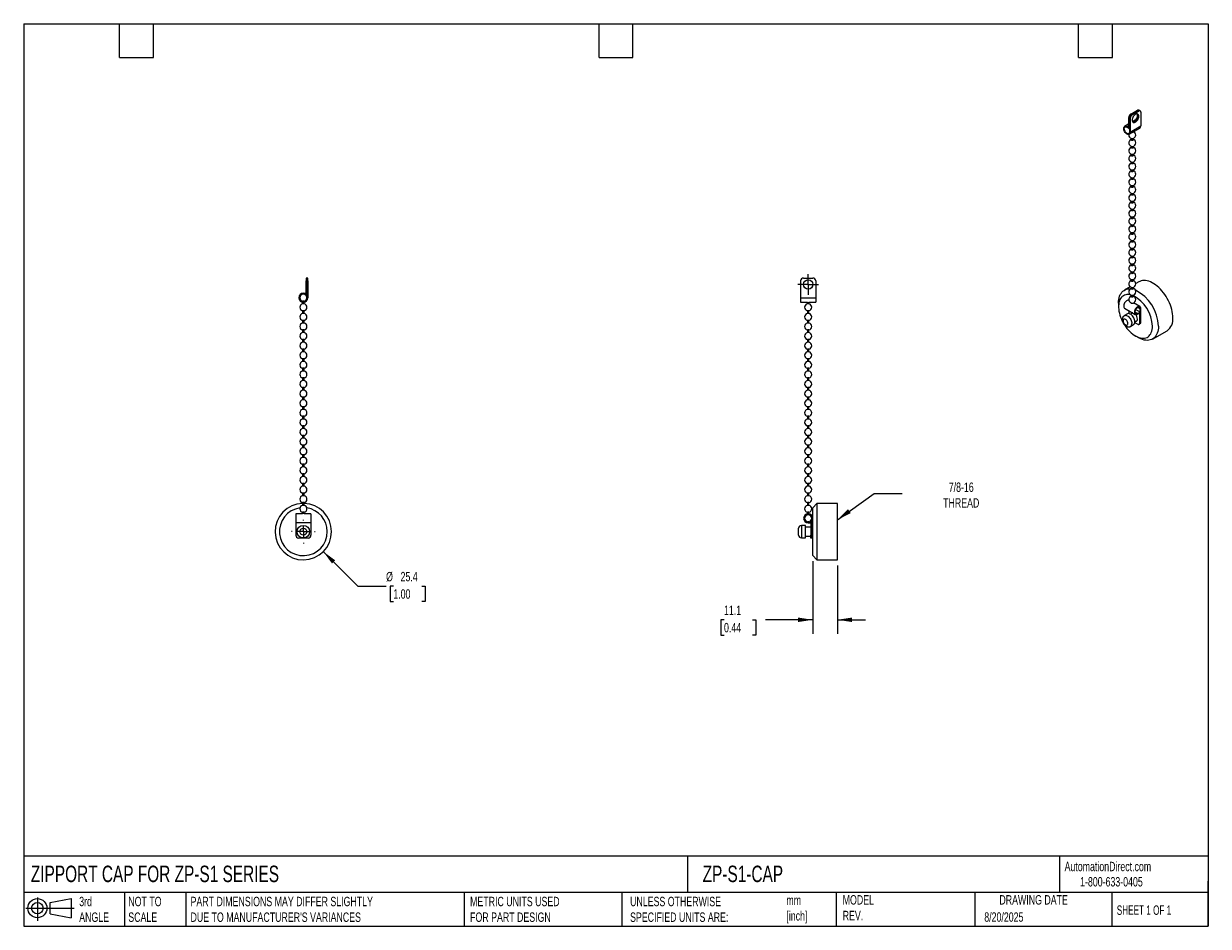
# Model space of a CAD drawing. Header units: millimetres. Extents: x 13 to 546, y 13 to 419.
import ezdxf

# ---------------------------------------------------------------- set-up
doc = ezdxf.new("R2010")
doc.units = ezdxf.units.MM
doc.header["$LTSCALE"] = 2
doc.linetypes.add('SLD-Center', pattern=[19.05, 15.24, -1.27, 1.27, -1.27])
doc.linetypes.add('SLD-Solid', pattern=[0])
doc.layers.add('CENTER', color=40, linetype='SLD-Center')
doc.layers.add('SLD-DEFPOINTS', color=7, linetype='Continuous')
doc.layers.add('DIMENSIONS', color=140, linetype='SLD-Solid', lineweight=25)
doc.layers.add('TEXT', color=140, linetype='SLD-Solid', lineweight=25)
doc.styles.add('SLDTEXTSTYLE0', font='TXT', dxfattribs={"width": 0.7})
doc.styles.add('SLDTEXTSTYLE1', font='TXT', dxfattribs={"width": 0.65})
doc.dimstyles.new('SLDDIMSTYLE0', dxfattribs={"dimtxt": 4.316016, "dimasz": 6.604, "dimexe": 0, "dimexo": 0.0625, "dimgap": 1.079004, "dimtad": 0, "dimtih": 1, "dimtoh": 1, "dimdec": 1, "dimrnd": 1e-09, "dimzin": 12, "dimdsep": 46, "dimtxsty": 'SLDTEXTSTYLE0', "dimsah": 1, "dimcen": 0, "dimadec": 0, "dimazin": 3, "dimtfac": 1, "dimtdec": 1, "dimtofl": 0, "dimtmove": 0, "dimatfit": 3, "dimfxl": 0, "dimfrac": 2, "dimtolj": 1, "dimtzin": 12, "dimarcsym": 0})
doc.dimstyles.new('SLDDIMSTYLE1', dxfattribs={"dimtxt": 4.316016, "dimasz": 6.604, "dimexe": 0, "dimexo": 0.0625, "dimgap": 1.079004, "dimtad": 0, "dimtih": 1, "dimtoh": 1, "dimdec": 1, "dimrnd": 1e-09, "dimzin": 12, "dimdsep": 46, "dimtxsty": 'SLDTEXTSTYLE0', "dimsah": 1, "dimcen": 0.09, "dimadec": 0, "dimazin": 3, "dimtfac": 1, "dimtdec": 1, "dimtmove": 0, "dimatfit": 0, "dimfxl": 0, "dimfrac": 2, "dimtolj": 1, "dimtzin": 12, "dimarcsym": 0})
doc.dimstyles.new('SLDDIMSTYLE2', dxfattribs={"dimtxt": 0.18, "dimasz": 6.604, "dimexe": 0, "dimexo": 0.0625, "dimgap": 0, "dimtad": 0, "dimtih": 1, "dimtoh": 1, "dimdec": 0, "dimrnd": 1e-09, "dimzin": 0, "dimdsep": 46, "dimtxsty": 'Standard', "dimsah": 1, "dimcen": 0.09, "dimadec": 0, "dimazin": 0, "dimtfac": 6.604, "dimtdec": 0, "dimtofl": 0, "dimtmove": 0, "dimatfit": 3, "dimfxl": 0, "dimfrac": 2, "dimtolj": 1, "dimtzin": 0, "dimarcsym": 0})

# ---------------------------------------------------------------- blocks, each defined once
blk = doc.blocks.new('Block11')
at = {"color": 7, "linetype": 'SLD-Solid', "lineweight": 18}
for p, q in [((0, 5.76), (21.75, 5.76)), ((5.18, 10.62), (5.18, 0)), ((10.96, 8.33), (20.35, 10.06)), ((10.96, 3.19), (10.96, 8.33)), ((20.35, 10.06), (20.35, 1.46)), ((10.96, 3.19), (20.35, 1.46))]:
    blk.add_line(p, q, dxfattribs=at)
for radius in [4.3, 2.57]:
    blk.add_circle((5.18, 5.76), radius, dxfattribs=at)
blk = doc.blocks.new('Block12')
at = {"layer": 'SLD-DEFPOINTS'}
blk.add_blockref('Block11', (0, 0), dxfattribs=at)
blk = doc.blocks.new('_D')
at = {"layer": 'DIMENSIONS'}
for p, q in [((147.6, 181.41), (163.18, 165.83)), ((163.18, 165.83), (175.88, 165.83)), ((179.14, 165.83), (177.69, 165.83)), ((177.69, 165.83), (177.69, 158.97)), ((191.96, 165.83), (193.41, 165.83)), ((193.41, 165.83), (193.41, 158.97)), ((177.69, 158.97), (179.14, 158.97)), ((193.41, 158.97), (191.96, 158.97))]:
    blk.add_line(p, q, dxfattribs=at)
blk.add_solid([(147.6, 181.41), (151.55, 176.02), (152.99, 177.46)], dxfattribs=at)
at = {"layer": 'DIMENSIONS', "char_height": 4.233, "attachment_point": 1, "style": 'SLDTEXTSTYLE0'}
for s, insert in [('%%c', (175.88, 172.26)), ('25.4', (182.39, 172.26)), ('1.00', (179.14, 164.43))]:
    blk.add_mtext(s, dxfattribs=dict(at, insert=insert))
blk = doc.blocks.new('SW_CENTERMARKSYMBOL_0')
at = {"layer": 'CENTER', "color": 0}
for p, q in [((0, 5.08), (0, 5.335)), ((-5.08, 0), (-5.335, 0)), ((0, 0), (-2.54, 0)), ((0, 0), (0, 2.54)), ((0, 0), (0, -2.54)), ((0, 0), (2.54, 0)), ((5.08, 0), (5.335, 0)), ((0, -5.08), (0, -5.335))]:
    blk.add_line(p, q, dxfattribs=at)
blk = doc.blocks.new('_D_1')
at = {"layer": 'DIMENSIONS'}
for p, q in [((367.98, 177.06), (367.98, 144.36)), ((379.11, 175.15), (379.11, 144.36)), ((328.03, 150.71), (326.58, 150.71)), ((326.58, 150.71), (326.58, 143.85)), ((340.86, 150.71), (342.31, 150.71)), ((342.31, 150.71), (342.31, 143.85)), ((367.98, 150.71), (346.7, 150.71)), ((379.11, 150.71), (391.81, 150.71)), ((326.58, 143.85), (328.03, 143.85)), ((342.31, 143.85), (340.86, 143.85))]:
    blk.add_line(p, q, dxfattribs=at)
for points in [[(367.98, 150.71), (361.37, 151.72), (361.37, 149.69)], [(379.11, 150.71), (385.71, 149.69), (385.71, 151.72)]]:
    blk.add_solid(points, dxfattribs=at)
at = {"layer": 'DIMENSIONS', "char_height": 4.233, "attachment_point": 1, "style": 'SLDTEXTSTYLE0'}
for s, insert in [('11.1', (328.03, 157.13)), ('0.44', (328.03, 149.3))]:
    blk.add_mtext(s, dxfattribs=dict(at, insert=insert))
blk = doc.blocks.new('SW_CENTERMARKSYMBOL_1')
at = {"layer": 'CENTER', "color": 0}
for p, q in [((-2.54, 0), (-4.655, 0)), ((0, 0), (-2.54, 0)), ((0, 2.54), (0, 4.655)), ((0, 0), (0, 2.54)), ((0, 0), (0, -2.54)), ((0, 0), (2.54, 0)), ((2.54, 0), (4.655, 0)), ((0, -2.54), (0, -4.655))]:
    blk.add_line(p, q, dxfattribs=at)

msp = doc.modelspace()

# ---------------------------------------------------------------- linework, layer by layer
for p, q in [((511.2, 378.37), (514.21, 380.11)), ((511.45, 378.22), (514.47, 379.96)), ((511.53, 378.17), (514.55, 379.91)), ((511.79, 378.02), (514.81, 379.77)), ((514.21, 380.11), (514.47, 379.96)), ((514.55, 379.91), (514.81, 379.77)), ((515.1, 380.03), (514.85, 380.17)), ((515.44, 379.83), (515.19, 379.98)), ((515.71, 379.25), (515.71, 373.06)), ((510.3, 373.96), (508.43, 372.88)), ((510.3, 376.81), (510.55, 376.66)), ((510.3, 372.29), (510.3, 376.81)), ((510.55, 371.85), (510.55, 376.66)), ((510.64, 376.62), (510.89, 376.47)), ((510.64, 376.62), (510.64, 370.43)), ((510.89, 376.47), (510.89, 370.28)), ((511.45, 378.22), (511.2, 378.37)), ((511.79, 378.02), (511.53, 378.17)), ((513.24, 375.66), (512.03, 374.96)), ((513.24, 375.66), (513.36, 375.71)), ((509.45, 372.78), (510.3, 373.27)), ((509.45, 372.78), (510.3, 372.29)), ((509.45, 372.48), (510.55, 371.85)), ((510.47, 369.34), (515.28, 372.12)), ((510.55, 371.85), (510.64, 371.9)), ((510.89, 370.28), (515.71, 373.06)), ((512.2, 370.24), (512.2, 370.35)), ((511.51, 367.42), (511.51, 366.71)), ((511.51, 363.89), (511.51, 363.19)), ((512.2, 366.71), (512.2, 367.42)), ((512.2, 363.19), (512.2, 363.89)), ((511.51, 360.37), (511.51, 359.66)), ((512.2, 359.66), (512.2, 360.37)), ((511.51, 356.84), (511.51, 356.13)), ((511.51, 353.31), (511.51, 352.6)), ((512.2, 356.13), (512.2, 356.84)), ((512.2, 352.6), (512.2, 353.31)), ((511.51, 349.78), (511.51, 349.08)), ((512.2, 349.08), (512.2, 349.78)), ((511.51, 346.26), (511.51, 345.55)), ((511.51, 342.73), (511.51, 342.02)), ((512.2, 345.55), (512.2, 346.26)), ((512.2, 342.02), (512.2, 342.73)), ((511.51, 339.2), (511.51, 338.49)), ((512.2, 338.49), (512.2, 339.2)), ((511.51, 335.67), (511.51, 334.97)), ((511.51, 332.15), (511.51, 331.44)), ((512.2, 334.97), (512.2, 335.67)), ((512.2, 331.44), (512.2, 332.15)), ((511.51, 328.62), (511.51, 327.91)), ((512.2, 327.91), (512.2, 328.62)), ((511.51, 325.09), (511.51, 324.38)), ((511.51, 321.56), (511.51, 320.86)), ((512.2, 324.38), (512.2, 325.09)), ((512.2, 320.86), (512.2, 321.56)), ((511.51, 318.04), (511.51, 317.33)), ((512.2, 317.33), (512.2, 318.04)), ((511.51, 314.51), (511.51, 313.8)), ((511.51, 310.98), (511.51, 310.27)), ((512.2, 313.8), (512.2, 314.51)), ((512.2, 310.27), (512.2, 310.98)), ((139.82, 304.57), (139.82, 303.3)), ((140.18, 304.57), (139.82, 304.57)), ((140.18, 303.3), (140.18, 304.57)), ((140.3, 304.57), (140.3, 303.3)), ((140.66, 304.57), (140.3, 304.57)), ((140.66, 303.3), (140.66, 304.57)), ((363.8, 304.57), (368.07, 304.57)), ((511.51, 307.46), (511.51, 306.75)), ((512.2, 306.75), (512.2, 307.46)), ((139.82, 303.3), (140.18, 303.3)), ((139.82, 297.76), (139.82, 303.3)), ((140.18, 297.4), (140.18, 303.3)), ((140.3, 303.3), (140.66, 303.3)), ((140.3, 303.3), (140.3, 295.72)), ((140.66, 303.3), (140.66, 295.72)), ((362.53, 303.3), (362.53, 295.72)), ((369.34, 303.3), (369.34, 295.72)), ((510.96, 300.64), (508.3, 299.11)), ((511.51, 303.93), (511.51, 303.22)), ((511.51, 300.4), (511.51, 299.69)), ((512.2, 303.22), (512.2, 303.93)), ((512.2, 299.69), (512.2, 300.4)), ((514.82, 302.87), (513.44, 302.07)), ((138.97, 297.27), (138.28, 297.27)), ((138.28, 294.17), (138.28, 294.07)), ((138.97, 294.17), (138.28, 294.17)), ((138.28, 293.71), (138.28, 292.95)), ((138.62, 297.76), (139.82, 297.76)), ((138.62, 297.4), (140.18, 297.4)), ((138.97, 294.07), (138.97, 294.17)), ((138.97, 292.95), (138.97, 293.71)), ((362.53, 295.72), (369.34, 295.72)), ((362.53, 295.72), (362.53, 293.68)), ((362.53, 293.68), (365.59, 293.68)), ((365.59, 293.68), (365.59, 292.95)), ((366.28, 292.95), (366.28, 293.68)), ((366.28, 293.68), (369.34, 293.68)), ((369.34, 295.72), (369.34, 293.68)), ((511.51, 296.87), (511.51, 296.16)), ((512.2, 296.16), (512.2, 296.87)), ((515.28, 291.75), (512.41, 293.41)), ((138.97, 292.95), (138.28, 292.95)), ((138.28, 289.85), (138.28, 288.63)), ((138.97, 289.85), (138.28, 289.85)), ((138.97, 288.63), (138.28, 288.63)), ((138.97, 288.63), (138.97, 289.85)), ((366.28, 292.95), (365.59, 292.95)), ((365.59, 289.85), (365.59, 288.63)), ((366.28, 289.85), (365.59, 289.85)), ((366.28, 288.63), (365.59, 288.63)), ((366.28, 288.63), (366.28, 289.85)), ((505.67, 293.29), (505.67, 291.73)), ((509.65, 288.45), (508.3, 287.67)), ((508.43, 290.99), (513.24, 288.21)), ((510.3, 289.91), (510.3, 288.57)), ((512.07, 288.89), (511.06, 288.31)), ((511.51, 293.35), (511.51, 293.02)), ((512.2, 293.02), (512.2, 293.35)), ((514.26, 288.61), (513.08, 289.29)), ((515.37, 289.24), (513.38, 290.39)), ((515.45, 290.67), (514.26, 291.35)), ((514.26, 288.61), (515.37, 289.24)), ((514.26, 288.31), (515.11, 288.8)), ((515.11, 288.8), (515.11, 284.28)), ((515.37, 289.24), (515.37, 284.43)), ((515.45, 284.48), (515.45, 290.67)), ((515.71, 284.62), (515.71, 290.81)), ((138.28, 285.53), (138.28, 284.31)), ((138.97, 285.53), (138.28, 285.53)), ((138.97, 284.31), (138.28, 284.31)), ((138.97, 284.31), (138.97, 285.53)), ((365.59, 285.53), (365.59, 284.31)), ((366.28, 285.53), (365.59, 285.53)), ((366.28, 284.31), (365.59, 284.31)), ((366.28, 284.31), (366.28, 285.53)), ((511.1, 282.83), (512.45, 283.61)), ((514.21, 283.76), (512.99, 284.47)), ((513.03, 284.9), (514.07, 285.5)), ((513.9, 285.4), (514.02, 285.4)), ((514.85, 283.7), (515.1, 283.85)), ((515.11, 284.28), (515.37, 284.43)), ((515.19, 283.89), (515.44, 284.04)), ((515.45, 284.48), (515.71, 284.62)), ((138.28, 281.21), (138.28, 279.99)), ((138.97, 281.21), (138.28, 281.21)), ((138.97, 279.99), (138.28, 279.99)), ((138.97, 279.99), (138.97, 281.21)), ((365.59, 281.21), (365.59, 279.99)), ((366.28, 281.21), (365.59, 281.21)), ((366.28, 279.99), (365.59, 279.99)), ((366.28, 279.99), (366.28, 281.21)), ((513.3, 278.52), (514.65, 277.74)), ((521, 277.11), (527.52, 280.87)), ((138.28, 276.89), (138.28, 275.67)), ((138.97, 276.89), (138.28, 276.89)), ((138.97, 275.67), (138.28, 275.67)), ((138.28, 272.57), (138.28, 271.35)), ((138.97, 272.57), (138.28, 272.57)), ((138.97, 275.67), (138.97, 276.89)), ((138.97, 271.35), (138.97, 272.57)), ((365.59, 276.89), (365.59, 275.67)), ((366.28, 276.89), (365.59, 276.89)), ((366.28, 275.67), (365.59, 275.67)), ((365.59, 272.57), (365.59, 271.35)), ((366.28, 272.57), (365.59, 272.57)), ((366.28, 275.67), (366.28, 276.89)), ((366.28, 271.35), (366.28, 272.57)), ((138.97, 271.35), (138.28, 271.35)), ((138.28, 268.25), (138.28, 267.03)), ((138.97, 268.25), (138.28, 268.25)), ((138.97, 267.03), (138.28, 267.03)), ((138.97, 267.03), (138.97, 268.25)), ((366.28, 271.35), (365.59, 271.35)), ((365.59, 268.25), (365.59, 267.03)), ((366.28, 268.25), (365.59, 268.25)), ((366.28, 267.03), (365.59, 267.03)), ((366.28, 267.03), (366.28, 268.25)), ((138.28, 263.93), (138.28, 262.71)), ((138.97, 263.93), (138.28, 263.93)), ((138.97, 262.71), (138.28, 262.71)), ((138.97, 262.71), (138.97, 263.93)), ((365.59, 263.93), (365.59, 262.71)), ((366.28, 263.93), (365.59, 263.93)), ((366.28, 262.71), (365.59, 262.71)), ((366.28, 262.71), (366.28, 263.93)), ((138.28, 259.61), (138.28, 258.39)), ((138.97, 259.61), (138.28, 259.61)), ((138.97, 258.39), (138.28, 258.39)), ((138.97, 258.39), (138.97, 259.61)), ((365.59, 259.61), (365.59, 258.39)), ((366.28, 259.61), (365.59, 259.61)), ((366.28, 258.39), (365.59, 258.39)), ((366.28, 258.39), (366.28, 259.61)), ((138.28, 255.29), (138.28, 254.07)), ((138.97, 255.29), (138.28, 255.29)), ((138.97, 254.07), (138.28, 254.07)), ((138.28, 250.97), (138.28, 249.75)), ((138.97, 250.97), (138.28, 250.97)), ((138.97, 254.07), (138.97, 255.29)), ((138.97, 249.75), (138.97, 250.97)), ((365.59, 255.29), (365.59, 254.07)), ((366.28, 255.29), (365.59, 255.29)), ((366.28, 254.07), (365.59, 254.07)), ((365.59, 250.97), (365.59, 249.75)), ((366.28, 250.97), (365.59, 250.97)), ((366.28, 254.07), (366.28, 255.29)), ((366.28, 249.75), (366.28, 250.97)), ((138.97, 249.75), (138.28, 249.75)), ((138.28, 246.65), (138.28, 245.43)), ((138.97, 246.65), (138.28, 246.65)), ((138.97, 245.43), (138.28, 245.43)), ((138.97, 245.43), (138.97, 246.65)), ((366.28, 249.75), (365.59, 249.75)), ((365.59, 246.65), (365.59, 245.43)), ((366.28, 246.65), (365.59, 246.65)), ((366.28, 245.43), (365.59, 245.43)), ((366.28, 245.43), (366.28, 246.65)), ((138.28, 242.33), (138.28, 241.11)), ((138.97, 242.33), (138.28, 242.33)), ((138.97, 241.11), (138.28, 241.11)), ((138.97, 241.11), (138.97, 242.33)), ((365.59, 242.33), (365.59, 241.11)), ((366.28, 242.33), (365.59, 242.33)), ((366.28, 241.11), (365.59, 241.11)), ((366.28, 241.11), (366.28, 242.33)), ((138.28, 238.01), (138.28, 236.79)), ((138.97, 238.01), (138.28, 238.01)), ((138.97, 236.79), (138.28, 236.79)), ((138.97, 236.79), (138.97, 238.01)), ((365.59, 238.01), (365.59, 236.79)), ((366.28, 238.01), (365.59, 238.01)), ((366.28, 236.79), (365.59, 236.79)), ((366.28, 236.79), (366.28, 238.01)), ((138.28, 233.69), (138.28, 232.47)), ((138.97, 233.69), (138.28, 233.69)), ((138.97, 232.47), (138.28, 232.47)), ((138.28, 229.37), (138.28, 228.15)), ((138.97, 229.37), (138.28, 229.37)), ((138.97, 232.47), (138.97, 233.69)), ((138.97, 228.15), (138.97, 229.37)), ((365.59, 233.69), (365.59, 232.47)), ((366.28, 233.69), (365.59, 233.69)), ((366.28, 232.47), (365.59, 232.47)), ((365.59, 229.37), (365.59, 228.15)), ((366.28, 229.37), (365.59, 229.37)), ((366.28, 232.47), (366.28, 233.69)), ((366.28, 228.15), (366.28, 229.37)), ((138.97, 228.15), (138.28, 228.15)), ((138.28, 225.05), (138.28, 223.83)), ((138.97, 225.05), (138.28, 225.05)), ((138.97, 223.83), (138.97, 225.05)), ((366.28, 228.15), (365.59, 228.15)), ((365.59, 225.05), (365.59, 223.83)), ((366.28, 225.05), (365.59, 225.05)), ((366.28, 223.83), (366.28, 225.05)), ((138.97, 223.83), (138.28, 223.83)), ((138.28, 220.73), (138.28, 219.51)), ((138.97, 220.73), (138.28, 220.73)), ((138.97, 219.51), (138.28, 219.51)), ((138.97, 219.51), (138.97, 220.73)), ((366.28, 223.83), (365.59, 223.83)), ((365.59, 220.73), (365.59, 219.51)), ((366.28, 220.73), (365.59, 220.73)), ((366.28, 219.51), (365.59, 219.51)), ((366.28, 219.51), (366.28, 220.73)), ((138.28, 216.41), (138.28, 215.19)), ((138.97, 216.41), (138.28, 216.41)), ((138.97, 215.19), (138.28, 215.19)), ((138.97, 215.19), (138.97, 216.41)), ((365.59, 216.41), (365.59, 215.19)), ((366.28, 216.41), (365.59, 216.41)), ((366.28, 215.19), (365.59, 215.19)), ((366.28, 215.19), (366.28, 216.41)), ((138.28, 212.09), (138.28, 210.87)), ((138.97, 212.09), (138.28, 212.09)), ((138.97, 210.87), (138.28, 210.87)), ((138.97, 210.87), (138.97, 212.09)), ((365.59, 212.09), (365.59, 210.87)), ((366.28, 212.09), (365.59, 212.09)), ((366.28, 210.87), (365.59, 210.87)), ((366.28, 210.87), (366.28, 212.09)), ((138.28, 207.77), (138.28, 206.55)), ((138.97, 207.77), (138.28, 207.77)), ((138.97, 206.55), (138.28, 206.55)), ((138.28, 203.45), (138.28, 202.23)), ((138.97, 203.45), (138.28, 203.45)), ((138.97, 206.55), (138.97, 207.77)), ((138.97, 202.23), (138.97, 203.45)), ((365.59, 207.77), (365.59, 206.55)), ((366.28, 207.77), (365.59, 207.77)), ((366.28, 206.55), (365.59, 206.55)), ((365.59, 203.45), (365.59, 202.23)), ((366.28, 203.45), (365.59, 203.45)), ((366.28, 206.55), (366.28, 207.77)), ((366.28, 202.23), (366.28, 203.45)), ((369.89, 203.09), (367.98, 201.18)), ((379.11, 203.09), (369.89, 203.09)), ((369.89, 203.09), (369.89, 190.39)), ((379.11, 190.39), (379.11, 203.09)), ((138.28, 198.4), (135.22, 198.4)), ((135.22, 198.4), (135.22, 194.32)), ((138.97, 202.23), (138.28, 202.23)), ((138.28, 199.13), (138.28, 198.4)), ((138.97, 199.13), (138.28, 199.13)), ((138.97, 198.4), (138.97, 199.13)), ((142.03, 198.4), (138.97, 198.4)), ((142.03, 198.4), (142.03, 194.32)), ((366.28, 202.23), (365.59, 202.23)), ((365.59, 199.13), (365.59, 198.37)), ((366.28, 199.13), (365.59, 199.13)), ((365.59, 198), (365.59, 197.91)), ((366.28, 197.91), (365.59, 197.91)), ((366.28, 198.37), (366.28, 199.13)), ((366.28, 197.91), (366.28, 198)), ((367.98, 190.39), (367.98, 201.18)), ((142.03, 194.32), (135.22, 194.32)), ((135.22, 194.32), (135.22, 188.78)), ((142.03, 194.32), (142.03, 188.78)), ((364.8, 193.18), (362.89, 193.18)), ((362.89, 193.18), (362.89, 190.39)), ((364.8, 190.39), (364.8, 193.18)), ((367.14, 192.36), (364.8, 192.36)), ((366.28, 194.81), (365.59, 194.81)), ((365.59, 194.81), (366.28, 194.81)), ((365.94, 194.68), (367.5, 194.68)), ((365.94, 194.32), (367.14, 194.32)), ((367.14, 194.32), (367.14, 188.78)), ((367.5, 194.68), (367.5, 188.78)), ((367.62, 192.36), (367.5, 192.36)), ((367.62, 188.78), (367.62, 196.36)), ((140.76, 187.51), (136.49, 187.51)), ((361.62, 190.39), (361.62, 191.91)), ((361.62, 188.86), (361.62, 190.39)), ((362.89, 190.39), (362.89, 187.59)), ((362.89, 187.59), (364.8, 187.59)), ((364.8, 187.59), (364.8, 190.39)), ((364.8, 188.42), (367.14, 188.42)), ((367.14, 188.78), (367.5, 188.78)), ((367.14, 187.51), (367.14, 188.78)), ((367.5, 187.51), (367.14, 187.51)), ((367.5, 188.78), (367.5, 187.51)), ((367.5, 188.42), (367.62, 188.42)), ((367.62, 187.51), (367.62, 188.78)), ((367.62, 188.78), (367.98, 188.78)), ((367.98, 187.51), (367.62, 187.51)), ((367.98, 179.6), (367.98, 190.39)), ((369.89, 190.39), (369.89, 177.69)), ((379.11, 177.69), (379.11, 190.39)), ((367.98, 179.6), (369.89, 177.69)), ((369.89, 177.69), (379.11, 177.69))]:
    msp.add_line(p, q)
at = {"flags": 128}
for points in [[(511.8, 375.68), (511.84, 375.34), (511.93, 375.05), (512.09, 374.83), (512.3, 374.68), (512.55, 374.62), (512.84, 374.63), (513.14, 374.74), (513.46, 374.92), (513.76, 375.17), (514.05, 375.48), (514.3, 375.84), (514.51, 376.23), (514.66, 376.63), (514.76, 377.03), (514.79, 377.41), (514.76, 377.75), (514.66, 378.03), (514.51, 378.26), (514.3, 378.4), (514.05, 378.47), (513.76, 378.45), (513.46, 378.35), (513.14, 378.17), (512.84, 377.92), (512.55, 377.61), (512.3, 377.25), (512.09, 376.86), (511.93, 376.46), (511.84, 376.06), (511.8, 375.68)], [(512.12, 374.8), (512.3, 374.76), (512.58, 374.78), (512.89, 374.88), (513.2, 375.06), (513.51, 375.31), (513.79, 375.63), (514.04, 375.98), (514.25, 376.37), (514.41, 376.78), (514.51, 377.18), (514.54, 377.55), (514.51, 377.89), (514.41, 378.18), (514.25, 378.4), (514.22, 378.44)], [(510.89, 370.28), (510.86, 369.94), (510.76, 369.66), (510.6, 369.45), (510.39, 369.31), (510.14, 369.25), (509.85, 369.28), (509.55, 369.39), (509.24, 369.58), (508.94, 369.84), (508.67, 370.16), (508.43, 370.52), (508.24, 370.91), (508.1, 371.31), (508.02, 371.7), (508.01, 372.06), (508.06, 372.38), (508.18, 372.64), (508.36, 372.83), (508.58, 372.94), (508.85, 372.97), (509.14, 372.92), (509.45, 372.78)], [(510.64, 370.43), (510.6, 370.12), (510.51, 369.88), (510.35, 369.7), (510.15, 369.6), (509.9, 369.58), (509.63, 369.65), (509.36, 369.8), (509.08, 370.02), (508.83, 370.3), (508.61, 370.63), (508.44, 370.98), (508.32, 371.34), (508.26, 371.69), (508.28, 372), (508.35, 372.27), (508.49, 372.47), (508.68, 372.6), (508.91, 372.65), (509.17, 372.61), (509.45, 372.48)], [(510.36, 371.96), (510.45, 371.76), (510.64, 371.48)], [(512.2, 370.24), (512.17, 370.17), (512.1, 370.1), (511.99, 370.06), (511.86, 370.04), (511.72, 370.06), (511.71, 370.06)], [(512.2, 366.71), (512.17, 366.64), (512.1, 366.57), (511.99, 366.53), (511.86, 366.51), (511.72, 366.53), (511.61, 366.57), (511.54, 366.64), (511.51, 366.71)], [(512.2, 363.19), (512.17, 363.11), (512.1, 363.05), (511.99, 363), (511.86, 362.99), (511.72, 363), (511.61, 363.05), (511.54, 363.11), (511.51, 363.19)], [(512.2, 359.66), (512.17, 359.58), (512.1, 359.52), (511.99, 359.47), (511.86, 359.46), (511.72, 359.47), (511.61, 359.52), (511.54, 359.58), (511.51, 359.66)], [(512.2, 356.13), (512.17, 356.06), (512.1, 355.99), (511.99, 355.95), (511.86, 355.93), (511.72, 355.95), (511.61, 355.99), (511.54, 356.06), (511.51, 356.13)], [(512.2, 352.6), (512.17, 352.53), (512.1, 352.46), (511.99, 352.42), (511.86, 352.4), (511.72, 352.42), (511.61, 352.46), (511.54, 352.53), (511.51, 352.6)], [(512.2, 349.08), (512.17, 349), (512.1, 348.94), (511.99, 348.89), (511.86, 348.88), (511.72, 348.89), (511.61, 348.94), (511.54, 349), (511.51, 349.08)], [(512.2, 345.55), (512.17, 345.47), (512.1, 345.41), (511.99, 345.37), (511.86, 345.35), (511.72, 345.37), (511.61, 345.41), (511.54, 345.47), (511.51, 345.55)], [(512.2, 342.02), (512.17, 341.95), (512.1, 341.88), (511.99, 341.84), (511.86, 341.82), (511.72, 341.84), (511.61, 341.88), (511.54, 341.95), (511.51, 342.02)], [(512.2, 338.49), (512.17, 338.42), (512.1, 338.35), (511.99, 338.31), (511.86, 338.3), (511.72, 338.31), (511.61, 338.35), (511.54, 338.42), (511.51, 338.49)], [(512.2, 334.97), (512.17, 334.89), (512.1, 334.83), (511.99, 334.78), (511.86, 334.77), (511.72, 334.78), (511.61, 334.83), (511.54, 334.89), (511.51, 334.97)], [(512.2, 331.44), (512.17, 331.36), (512.1, 331.3), (511.99, 331.26), (511.86, 331.24), (511.72, 331.26), (511.61, 331.3), (511.54, 331.36), (511.51, 331.44)], [(512.2, 327.91), (512.17, 327.84), (512.1, 327.77), (511.99, 327.73), (511.86, 327.71), (511.72, 327.73), (511.61, 327.77), (511.54, 327.84), (511.51, 327.91)], [(512.2, 324.38), (512.17, 324.31), (512.1, 324.24), (511.99, 324.2), (511.86, 324.19), (511.72, 324.2), (511.61, 324.24), (511.54, 324.31), (511.51, 324.38)], [(512.2, 320.86), (512.17, 320.78), (512.1, 320.72), (511.99, 320.67), (511.86, 320.66), (511.72, 320.67), (511.61, 320.72), (511.54, 320.78), (511.51, 320.86)], [(512.2, 317.33), (512.17, 317.25), (512.1, 317.19), (511.99, 317.15), (511.86, 317.13), (511.72, 317.15), (511.61, 317.19), (511.54, 317.25), (511.51, 317.33)], [(512.2, 313.8), (512.17, 313.73), (512.1, 313.66), (511.99, 313.62), (511.86, 313.6), (511.72, 313.62), (511.61, 313.66), (511.54, 313.73), (511.51, 313.8)], [(512.2, 310.27), (512.17, 310.2), (512.1, 310.13), (511.99, 310.09), (511.86, 310.08), (511.72, 310.09), (511.61, 310.13), (511.54, 310.2), (511.51, 310.27)], [(512.2, 306.75), (512.17, 306.67), (512.1, 306.61), (511.99, 306.56), (511.86, 306.55), (511.72, 306.56), (511.61, 306.61), (511.54, 306.67), (511.51, 306.75)], [(505.67, 293.29), (505.7, 294.15), (505.8, 294.97), (505.96, 295.74), (506.18, 296.45), (506.47, 297.1), (506.81, 297.69), (507.21, 298.21), (507.66, 298.66), (508.17, 299.03), (508.72, 299.32), (509.31, 299.53), (509.94, 299.66), (510.61, 299.7), (510.9, 299.7)], [(512.2, 303.22), (512.17, 303.14), (512.1, 303.08), (511.99, 303.04), (511.86, 303.02), (511.72, 303.04), (511.61, 303.08), (511.54, 303.14), (511.51, 303.22)], [(512.2, 299.69), (512.17, 299.62), (512.1, 299.55), (511.99, 299.51), (511.86, 299.49), (511.72, 299.51), (511.61, 299.55), (511.54, 299.62), (511.51, 299.69)], [(530.15, 286.69), (530.12, 287.59), (530.02, 288.51), (529.86, 289.47), (529.64, 290.44), (529.35, 291.42), (529.01, 292.4), (528.61, 293.38), (528.16, 294.35), (527.65, 295.3), (527.1, 296.23), (526.51, 297.13), (525.88, 297.98), (525.21, 298.8), (524.52, 299.56), (523.8, 300.27), (523.06, 300.92), (522.31, 301.5), (521.55, 302.01), (520.79, 302.45), (520.03, 302.82), (519.28, 303.1), (518.54, 303.3), (517.82, 303.43), (517.13, 303.46), (516.46, 303.42), (515.83, 303.29), (515.24, 303.08), (514.82, 302.87)], [(511.08, 297.04), (510.74, 297.1), (510.1, 297.17), (509.48, 297.16), (508.9, 297.07), (508.35, 296.89), (507.84, 296.64), (507.38, 296.3), (506.97, 295.9), (506.61, 295.42), (506.3, 294.88), (506.05, 294.27), (505.87, 293.61), (505.74, 292.89), (505.68, 292.13), (505.68, 291.33), (505.74, 290.49), (505.87, 289.63), (506.05, 288.75), (506.3, 287.86), (506.61, 286.96), (506.97, 286.07), (507.38, 285.18), (507.48, 284.99)], [(510.28, 294.6), (510.14, 294.62), (509.85, 294.59), (509.55, 294.48), (509.24, 294.29), (508.94, 294.03), (508.67, 293.71), (508.43, 293.35), (508.24, 292.96), (508.1, 292.56), (508.02, 292.17), (508.01, 291.81), (508.06, 291.49), (508.18, 291.23), (508.36, 291.04), (508.43, 290.99)], [(512.2, 296.16), (512.17, 296.09), (512.1, 296.02), (511.99, 295.98), (511.86, 295.97), (511.72, 295.98), (511.61, 296.02), (511.54, 296.09), (511.51, 296.16)], [(513.03, 284.89), (512.99, 285.31), (512.9, 285.76), (512.75, 286.22), (512.54, 286.67), (512.28, 287.1), (511.99, 287.5), (511.66, 287.85), (511.32, 288.14), (510.96, 288.36), (510.61, 288.51), (510.27, 288.58), (509.96, 288.56), (509.68, 288.47), (509.65, 288.45)], [(511.59, 288.62), (511.66, 288.74), (511.78, 288.88)], [(511.83, 288.89), (511.68, 288.67), (511.67, 288.66)], [(511.99, 288.91), (511.93, 288.82), (511.93, 288.81)], [(515.71, 290.81), (515.67, 291.15), (515.58, 291.43), (515.42, 291.64), (515.21, 291.78), (514.96, 291.84), (514.67, 291.81), (514.37, 291.7), (514.06, 291.51), (513.76, 291.25), (513.48, 290.93), (513.24, 290.57), (513.05, 290.18), (512.91, 289.78), (512.84, 289.39), (512.83, 289.03), (512.88, 288.71), (513, 288.45), (513.17, 288.26), (513.4, 288.15), (513.66, 288.12), (513.96, 288.18), (514.26, 288.31)], [(515.45, 290.67), (515.42, 290.97), (515.32, 291.21), (515.17, 291.39), (514.96, 291.49), (514.72, 291.51), (514.45, 291.44), (514.17, 291.29), (513.9, 291.07), (513.64, 290.79), (513.42, 290.47), (513.25, 290.11), (513.13, 289.75), (513.08, 289.4), (513.09, 289.09), (513.17, 288.82), (513.3, 288.62), (513.49, 288.49), (513.72, 288.45), (513.99, 288.49), (514.26, 288.61)], [(509.88, 284.11), (509.85, 284.44), (509.75, 284.79), (509.59, 285.13), (509.38, 285.45), (509.13, 285.72), (508.87, 285.94), (508.6, 286.07), (508.34, 286.12), (508.11, 286.09), (507.93, 285.97), (507.8, 285.77), (507.73, 285.51), (507.73, 285.19), (507.8, 284.85), (507.93, 284.5), (508.11, 284.17), (508.34, 283.87), (508.6, 283.63), (508.87, 283.45), (509.13, 283.36), (509.38, 283.35), (509.59, 283.43), (509.75, 283.59), (509.85, 283.82), (509.88, 284.11)], [(508.3, 287.67), (508.33, 287.69), (508.61, 287.78), (508.92, 287.8), (509.26, 287.73), (509.61, 287.58), (509.96, 287.36), (510.31, 287.07), (510.64, 286.72), (510.93, 286.32), (511.19, 285.89), (511.4, 285.44), (511.55, 284.98), (511.64, 284.54), (511.68, 284.11)], [(508.36, 283.47), (508.9, 282.67), (509.48, 281.9), (510.1, 281.18), (510.74, 280.5), (511.41, 279.88), (512.09, 279.33), (512.78, 278.84), (513.47, 278.42), (514.17, 278.07), (514.85, 277.81), (515.52, 277.62), (516.18, 277.51), (516.81, 277.48), (517.41, 277.53), (517.98, 277.67), (518.51, 277.88), (518.99, 278.18), (519.43, 278.54), (519.82, 278.99), (520.15, 279.5), (520.43, 280.07), (520.65, 280.71), (520.8, 281.4), (520.9, 282.14), (520.93, 282.92)], [(513.3, 285.06), (513.45, 285.06), (513.71, 285.12), (513.91, 285.27), (514.07, 285.49), (514.17, 285.78), (514.2, 286.12)], [(513.64, 285.25), (513.79, 285.25), (513.92, 285.28)], [(523.63, 282.92), (523.6, 282.06), (523.5, 281.25), (523.34, 280.48), (523.12, 279.76), (522.83, 279.11), (522.49, 278.52), (522.09, 278.01), (521.64, 277.56), (521.13, 277.19), (520.58, 276.9), (519.99, 276.69), (519.36, 276.56), (518.69, 276.51), (518, 276.55), (517.28, 276.67), (516.54, 276.88), (515.79, 277.16), (515.03, 277.53), (514.65, 277.74)]]:
    msp.add_lwpolyline(points, dxfattribs=at)
for centre, radius in [((365.94, 301.69), 2.11), ((138.62, 190.39), 2.79), ((138.62, 190.39), 1.53)]:
    msp.add_circle(centre, radius)
for centre, radius, start, end in [((514.59, 379.59), 0.639, 65.6929, 125.6176), ((514.83, 379.49), 0.594, 58.2825, 127.8021), ((514.93, 379.39), 0.639, 65.6929, 125.6176), ((515.16, 379.34), 0.555, 350.786, 129.2033), ((512.25, 376.72), 1.95, 122.6055, 177.3945), ((512.5, 376.58), 1.95, 122.6055, 177.3945), ((512.59, 376.53), 1.95, 122.6055, 177.3945), ((512.84, 376.38), 1.95, 122.6055, 177.3945), ((511.54, 377.56), 2.64, 279.8126, 20.1928), ((512.3, 376.01), 1.19, 259.633, 303.5085), ((511.73, 377.38), 2.66, 297.4001, 23.7089), ((511.86, 368.97), 1.59, 169.1237, 0), ((511.86, 368.97), 1.59, 0, 69.6649), ((514.7, 372.95), 1.01, 305.1945, 6.1177), ((511.86, 365.45), 1.59, 102.5318, 0), ((511.86, 361.92), 1.59, 102.5318, 0), ((511.86, 365.45), 1.59, 0, 77.4682), ((511.86, 361.92), 1.59, 0, 77.4682), ((511.86, 358.39), 1.59, 102.5318, 0), ((511.86, 358.39), 1.59, 0, 77.4682), ((511.86, 354.86), 1.59, 102.5318, 0), ((511.86, 351.34), 1.59, 102.5318, 0), ((511.86, 354.86), 1.59, 0, 77.4682), ((511.86, 351.34), 1.59, 0, 77.4682), ((511.86, 347.81), 1.59, 102.5318, 0), ((511.86, 347.81), 1.59, 0, 77.4682), ((511.86, 344.28), 1.59, 102.5318, 0), ((511.86, 340.75), 1.59, 102.5318, 0), ((511.86, 344.28), 1.59, 0, 77.4682), ((511.86, 340.75), 1.59, 0, 77.4682), ((511.86, 337.23), 1.59, 102.5318, 0), ((511.86, 337.23), 1.59, 0, 77.4682), ((511.86, 333.7), 1.59, 102.5318, 0), ((511.86, 330.17), 1.59, 102.5318, 0), ((511.86, 333.7), 1.59, 0, 77.4682), ((511.86, 330.17), 1.59, 0, 77.4682), ((511.86, 326.64), 1.59, 102.5318, 0), ((511.86, 326.64), 1.59, 0, 77.4682), ((511.86, 323.12), 1.59, 102.5318, 0), ((511.86, 319.59), 1.59, 102.5318, 0), ((511.86, 323.12), 1.59, 0, 77.4682), ((511.86, 319.59), 1.59, 0, 77.4682), ((511.86, 316.06), 1.59, 102.5318, 0), ((511.86, 316.06), 1.59, 0, 77.4682), ((511.86, 312.53), 1.59, 102.5318, 0), ((511.86, 309.01), 1.59, 102.5318, 0), ((511.86, 312.53), 1.59, 0, 77.4682), ((511.86, 309.01), 1.59, 0, 77.4682), ((363.8, 303.3), 1.27, 90, 180), ((368.07, 303.3), 1.27, 0, 90), ((511.86, 305.48), 1.59, 102.5318, 0), ((511.86, 305.48), 1.59, 0, 77.4682), ((511.86, 301.95), 1.59, 102.5318, 0), ((511.86, 298.42), 1.59, 102.5318, 0), ((511.86, 301.95), 1.59, 0, 77.4682), ((511.86, 298.42), 1.59, 0, 77.4682), ((504.78, 282.31), 18.86, 1.8637, 63.2406), ((138.62, 295.72), 2.04, 90, 0), ((138.62, 295.72), 1.68, 90, 0), ((138.62, 295.72), 1.59, 102.5318, 257.4682), ((138.62, 295.72), 1.59, 0, 77.4682), ((138.62, 295.72), 1.59, 282.5318, 0), ((511.86, 294.9), 1.59, 102.5318, 0), ((504.89, 282.4), 16.04, 1.8752, 62.9056), ((511.86, 294.9), 1.59, 0, 76.7312), ((138.62, 291.4), 1.59, 102.5318, 257.4682), ((138.62, 287.08), 1.59, 102.5318, 257.4682), ((138.62, 291.4), 1.59, 0, 77.4682), ((138.62, 291.4), 1.59, 282.5318, 0), ((138.62, 287.08), 1.59, 0, 77.4682), ((365.94, 291.4), 1.59, 102.5318, 257.4682), ((365.94, 287.08), 1.59, 102.5318, 257.4682), ((365.94, 291.4), 1.59, 0, 77.4682), ((365.94, 291.4), 1.59, 282.5318, 0), ((365.94, 287.08), 1.59, 0, 77.4682), ((512.03, 288.14), 0.771, 90.5449, 155.1393), ((510.93, 285.96), 3.28, 2.7521, 42.1), ((138.62, 282.76), 1.59, 102.5318, 257.4682), ((138.62, 287.08), 1.59, 282.5318, 0), ((138.62, 282.76), 1.59, 0, 77.4682), ((138.62, 282.76), 1.59, 282.5318, 0), ((365.94, 282.76), 1.59, 102.5318, 257.4682), ((365.94, 287.08), 1.59, 282.5318, 0), ((365.94, 282.76), 1.59, 0, 77.4682), ((365.94, 282.76), 1.59, 282.5318, 0), ((510.32, 283.95), 1.36, 304.7601, 6.6884), ((511.64, 284.75), 1.4, 305.501, 5.8112), ((513.63, 286.05), 0.848, 265.4131, 287.4801), ((514.56, 284.19), 0.555, 230.7967, 9.214), ((514.76, 284.35), 0.609, 304.0564, 7.2558), ((514.85, 284.4), 0.609, 299.2883, 6.7985), ((515.1, 284.55), 0.609, 304.0564, 7.2558), ((523.86, 286.03), 6.32, 305.353, 5.9591), ((138.62, 278.44), 1.59, 102.5318, 257.4682), ((138.62, 278.44), 1.59, 0, 77.4682), ((138.62, 278.44), 1.59, 282.5318, 0), ((365.94, 278.44), 1.59, 102.5318, 257.4682), ((365.94, 278.44), 1.59, 0, 77.4682), ((365.94, 278.44), 1.59, 282.5318, 0), ((138.62, 274.12), 1.59, 102.5318, 257.4682), ((138.62, 274.12), 1.59, 0, 77.4682), ((138.62, 274.12), 1.59, 282.5318, 0), ((365.94, 274.12), 1.59, 102.5318, 257.4682), ((365.94, 274.12), 1.59, 0, 77.4682), ((365.94, 274.12), 1.59, 282.5318, 0), ((138.62, 269.8), 1.59, 102.5318, 257.4682), ((138.62, 265.48), 1.59, 102.5318, 257.4682), ((138.62, 269.8), 1.59, 0, 77.4682), ((138.62, 269.8), 1.59, 282.5318, 0), ((138.62, 265.48), 1.59, 0, 77.4682), ((365.94, 269.8), 1.59, 102.5318, 257.4682), ((365.94, 265.48), 1.59, 102.5318, 257.4682), ((365.94, 269.8), 1.59, 0, 77.4682), ((365.94, 269.8), 1.59, 282.5318, 0), ((365.94, 265.48), 1.59, 0, 77.4682), ((138.62, 261.16), 1.59, 102.5318, 257.4682), ((138.62, 265.48), 1.59, 282.5318, 0), ((138.62, 261.16), 1.59, 0, 77.4682), ((365.94, 261.16), 1.59, 102.5318, 257.4682), ((365.94, 265.48), 1.59, 282.5318, 0), ((365.94, 261.16), 1.59, 0, 77.4682), ((138.62, 256.84), 1.59, 102.5318, 257.4682), ((138.62, 261.16), 1.59, 282.5318, 0), ((138.62, 256.84), 1.59, 0, 77.4682), ((138.62, 256.84), 1.59, 282.5318, 0), ((365.94, 256.84), 1.59, 102.5318, 257.4682), ((365.94, 261.16), 1.59, 282.5318, 0), ((365.94, 256.84), 1.59, 0, 77.4682), ((365.94, 256.84), 1.59, 282.5318, 0), ((138.62, 252.52), 1.59, 102.5318, 257.4682), ((138.62, 252.52), 1.59, 0, 77.4682), ((138.62, 252.52), 1.59, 282.5318, 0), ((365.94, 252.52), 1.59, 102.5318, 257.4682), ((365.94, 252.52), 1.59, 0, 77.4682), ((365.94, 252.52), 1.59, 282.5318, 0), ((138.62, 248.2), 1.59, 102.5318, 257.4682), ((138.62, 243.88), 1.59, 102.5318, 257.4682), ((138.62, 248.2), 1.59, 0, 77.4682), ((138.62, 248.2), 1.59, 282.5318, 0), ((138.62, 243.88), 1.59, 0, 77.4682), ((365.94, 248.2), 1.59, 102.5318, 257.4682), ((365.94, 243.88), 1.59, 102.5318, 257.4682), ((365.94, 248.2), 1.59, 0, 77.4682), ((365.94, 248.2), 1.59, 282.5318, 0), ((365.94, 243.88), 1.59, 0, 77.4682), ((138.62, 239.56), 1.59, 102.5318, 257.4682), ((138.62, 243.88), 1.59, 282.5318, 0), ((138.62, 239.56), 1.59, 0, 77.4682), ((365.94, 239.56), 1.59, 102.5318, 257.4682), ((365.94, 243.88), 1.59, 282.5318, 0), ((365.94, 239.56), 1.59, 0, 77.4682), ((138.62, 235.24), 1.59, 102.5318, 257.4682), ((138.62, 239.56), 1.59, 282.5318, 0), ((138.62, 235.24), 1.59, 0, 77.4682), ((138.62, 235.24), 1.59, 282.5318, 0), ((365.94, 235.24), 1.59, 102.5318, 257.4682), ((365.94, 239.56), 1.59, 282.5318, 0), ((365.94, 235.24), 1.59, 0, 77.4682), ((365.94, 235.24), 1.59, 282.5318, 0), ((138.62, 230.92), 1.59, 102.5318, 257.4682), ((138.62, 230.92), 1.59, 0, 77.4682), ((138.62, 230.92), 1.59, 282.5318, 0), ((365.94, 230.92), 1.59, 102.5318, 257.4682), ((365.94, 230.92), 1.59, 0, 77.4682), ((365.94, 230.92), 1.59, 282.5318, 0), ((138.62, 226.6), 1.59, 102.5318, 257.4682), ((138.62, 226.6), 1.59, 0, 77.4682), ((138.62, 226.6), 1.59, 282.5318, 0), ((365.94, 226.6), 1.59, 102.5318, 257.4682), ((365.94, 226.6), 1.59, 0, 77.4682), ((365.94, 226.6), 1.59, 282.5318, 0), ((138.62, 222.28), 1.59, 102.5318, 257.4682), ((138.62, 217.96), 1.59, 102.5318, 257.4682), ((138.62, 222.28), 1.59, 0, 77.4682), ((138.62, 222.28), 1.59, 282.5318, 0), ((138.62, 217.96), 1.59, 0, 77.4682), ((365.94, 222.28), 1.59, 102.5318, 257.4682), ((365.94, 217.96), 1.59, 102.5318, 257.4682), ((365.94, 222.28), 1.59, 0, 77.4682), ((365.94, 222.28), 1.59, 282.5318, 0), ((365.94, 217.96), 1.59, 0, 77.4682), ((138.62, 213.64), 1.59, 102.5318, 257.4682), ((138.62, 217.96), 1.59, 282.5318, 0), ((138.62, 213.64), 1.59, 0, 77.4682), ((138.62, 213.64), 1.59, 282.5318, 0), ((365.94, 213.64), 1.59, 102.5318, 257.4682), ((365.94, 217.96), 1.59, 282.5318, 0), ((365.94, 213.64), 1.59, 0, 77.4682), ((365.94, 213.64), 1.59, 282.5318, 0), ((138.62, 209.32), 1.59, 102.5318, 257.4682), ((138.62, 209.32), 1.59, 0, 77.4682), ((138.62, 209.32), 1.59, 282.5318, 0), ((365.94, 209.32), 1.59, 102.5318, 257.4682), ((365.94, 209.32), 1.59, 0, 77.4682), ((365.94, 209.32), 1.59, 282.5318, 0), ((138.62, 190.39), 12.7, 91.5567, 0), ((138.62, 205), 1.59, 102.5318, 257.4682), ((138.62, 205), 1.59, 0, 77.4682), ((138.62, 205), 1.59, 282.5318, 0), ((138.62, 190.39), 12.7, 0, 88.4433), ((365.94, 205), 1.59, 102.5318, 257.4682), ((365.94, 205), 1.59, 0, 77.4682), ((365.94, 205), 1.59, 282.5318, 0), ((138.62, 190.39), 10.79, 98.2141, 0), ((138.62, 200.68), 1.59, 102.5318, 257.4682), ((138.62, 200.68), 1.59, 0, 77.4682), ((138.62, 200.68), 1.59, 282.5318, 0), ((138.62, 190.39), 10.79, 0, 81.7859), ((365.94, 196.36), 2.04, 0, 270), ((365.94, 196.36), 1.68, 0, 270), ((365.94, 200.68), 1.59, 102.5318, 257.4682), ((365.94, 196.36), 1.59, 102.5318, 257.4682), ((365.94, 200.68), 1.59, 0, 77.4682), ((365.94, 200.68), 1.59, 282.5318, 0), ((365.94, 196.36), 1.59, 0, 77.4682), ((362.89, 191.91), 1.27, 90, 180), ((365.94, 196.36), 1.59, 282.5318, 0), ((136.49, 188.78), 1.27, 180, 270), ((140.76, 188.78), 1.27, 270, 0), ((362.89, 188.86), 1.27, 180, 270)]:
    msp.add_arc(centre, radius, start, end)
msp.add_open_spline([(508.3, 287.66), (508.25, 287.63), (508.09, 287.55), (507.87, 287.34), (507.65, 287.05), (507.49, 286.71), (507.39, 286.35), (507.34, 285.96), (507.36, 285.54), (507.44, 285.1), (507.59, 284.66), (507.8, 284.23), (508.05, 283.82), (508.36, 283.45), (508.71, 283.13), (509.09, 282.87), (509.48, 282.7), (509.86, 282.6), (510.24, 282.58), (510.6, 282.63), (510.89, 282.71), (511.05, 282.81), (511.1, 282.84)], degree=3, knots=[0, 0, 0, 0, 0.021973, 0.070661, 0.118289, 0.166001, 0.214943, 0.26615, 0.320181, 0.376591, 0.433964, 0.491401, 0.549051, 0.607406, 0.667053, 0.728586, 0.782228, 0.833246, 0.882137, 0.929686, 0.976571, 1, 1, 1, 1])
at = {"layer": 'TEXT'}
for p, q in [((12.7, 419.1), (546.1, 419.1)), ((12.7, 419.1), (12.7, 12.7)), ((55.88, 403.86), (55.88, 419.1)), ((71.12, 403.86), (71.12, 419.1)), ((271.78, 403.86), (271.78, 419.1)), ((287.02, 403.86), (287.02, 419.1)), ((487.68, 403.86), (487.68, 419.1)), ((502.92, 403.86), (502.92, 419.1)), ((546.1, 419.1), (546.1, 12.7)), ((55.88, 403.86), (71.12, 403.86)), ((271.78, 403.86), (287.02, 403.86)), ((487.68, 403.86), (502.92, 403.86)), ((546.1, 44.25), (12.7, 44.25)), ((311.52, 44.25), (311.52, 27.94)), ((479.15, 44.25), (479.15, 27.94)), ((546.1, 12.7), (546.1, 33.02)), ((546.1, 27.94), (12.7, 27.94)), ((58.09, 27.94), (58.09, 12.7)), ((85.67, 27.94), (85.67, 12.7)), ((210.97, 27.94), (210.97, 12.7)), ((282, 27.94), (282, 12.7)), ((378.6, 27.94), (378.6, 12.7)), ((440.93, 27.94), (440.93, 12.7)), ((502.7, 27.94), (502.7, 12.7)), ((12.7, 12.7), (546.1, 12.7))]:
    msp.add_line(p, q, dxfattribs=at)

# ---------------------------------------------------------------- block references
at = {"layer": 'CENTER'}
for name, p in [('SW_CENTERMARKSYMBOL_1', (365.94, 301.69)), ('SW_CENTERMARKSYMBOL_0', (138.62, 190.39))]:
    msp.add_blockref(name, p, dxfattribs=at)
at = {"layer": 'SLD-DEFPOINTS'}
msp.add_blockref('Block12', (13.68, 15.11), dxfattribs=at)

# ---------------------------------------------------------------- texts
at = {"layer": 'TEXT'}
for s, insert, char_height, attachment_point, style in [('7/8-16^JTHREAD', (434.85, 212.52), 4.2333, 2, 'SLDTEXTSTYLE0'), ('ZIPPORT CAP FOR ZP-S1 SERIES', (15.93, 40.01), 7.4083, 1, 'SLDTEXTSTYLE0'), ('ZP-S1-CAP', (318.42, 40.01), 7.408, 1, 'SLDTEXTSTYLE0'), ('AutomationDirect.com', (481.39, 41.75), 4.2333, 1, 'SLDTEXTSTYLE0'), ('1-800-633-0405', (488.38, 34.87), 4.2333, 1, 'SLDTEXTSTYLE0'), ('MODEL ^JREV.', (381.47, 26.73), 4.2333, 1, 'SLDTEXTSTYLE0'), ('DRAWING DATE', (467.45, 26.73), 4.2333, 2, 'SLDTEXTSTYLE0'), ('3rd^JANGLE', (37.7, 25.99), 4.233, 1, 'SLDTEXTSTYLE0'), ('NOT TO^JSCALE', (59.81, 25.99), 4.2333, 1, 'SLDTEXTSTYLE0'), ("PART DIMENSIONS MAY DIFFER SLIGHTLY ^JDUE TO MANUFACTURER'S VARIANCES", (87.83, 25.99), 4.2333, 1, 'SLDTEXTSTYLE0'), ('METRIC UNITS USED ^JFOR PART DESIGN', (213.71, 25.99), 4.2333, 1, 'SLDTEXTSTYLE0'), ('UNLESS OTHERWISE ^JSPECIFIED UNITS ARE:', (285.74, 25.99), 4.2333, 1, 'SLDTEXTSTYLE0'), ('mm^J[inch]', (356.13, 26.59), 4.233, 1, 'SLDTEXTSTYLE0'), ('SHEET 1 OF 1', (504.88, 22.1), 4.2333, 1, 'SLDTEXTSTYLE1'), ('8/20/2025', (445.23, 18.99), 4.233, 1, 'SLDTEXTSTYLE0')]:
    msp.add_mtext(s, dxfattribs=dict(at, insert=insert, char_height=char_height, attachment_point=attachment_point, style=style))

# ---------------------------------------------------------------- dimensions: what is measured, and where the dimension line sits
at = {"layer": 'DIMENSIONS'}
dim = msp.add_diameter_dim_2p(p1=(129.64, 199.37), p2=(147.6, 181.41), dimstyle='SLDDIMSTYLE0', dxfattribs=at)
dim.commit()
dim.dimension.update_dxf_attribs({"geometry": '_D', "text_midpoint": (185.55, 165.83), "dimtype": 163})
dim = msp.add_linear_dim(base=(367.98, 150.71), p1=(379.11, 177.69), p2=(367.98, 179.6), dimstyle='SLDDIMSTYLE1', dxfattribs=at)
dim.commit()
dim.dimension.update_dxf_attribs({"geometry": '_D_1', "text_midpoint": (334.44, 150.71), "dimtype": 160})

# ---------------------------------------------------------------- leaders
at = {"layer": 'TEXT'}
msp.add_leader([(379.11, 195.77), (395.58, 207.61), (408.28, 207.61)], dimstyle='SLDDIMSTYLE2', dxfattribs=at)

doc.saveas('drawing.dxf')
